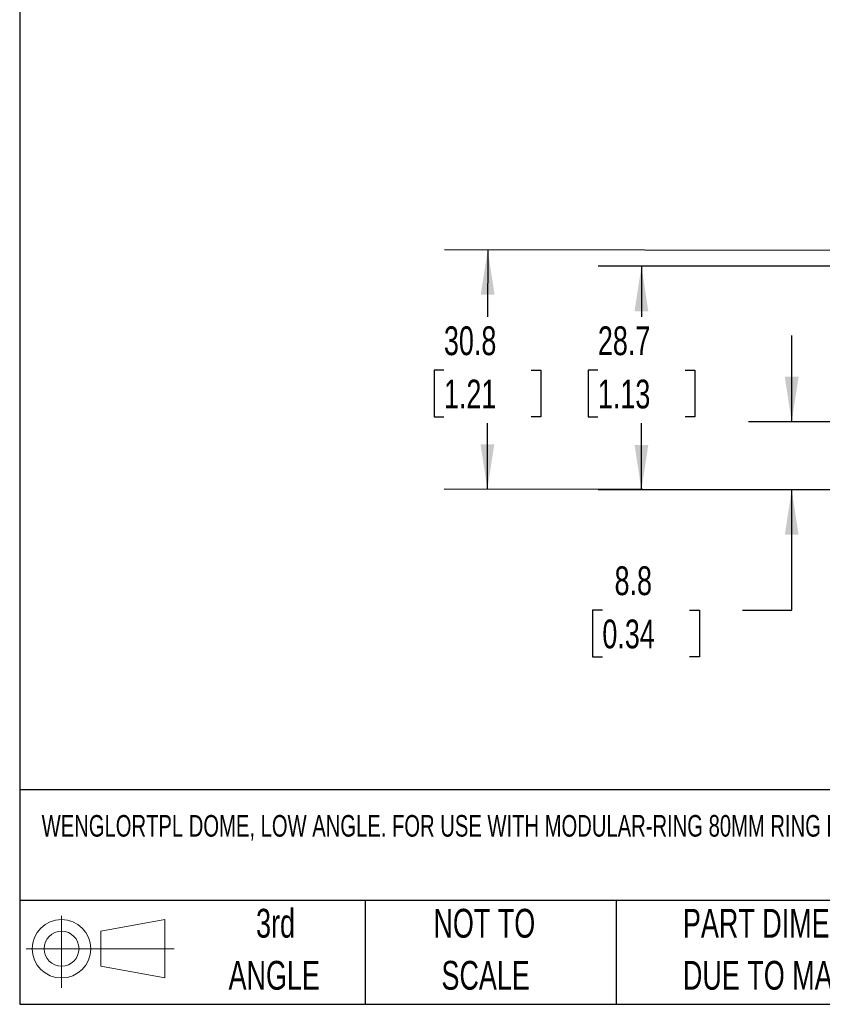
# Model space of a CAD drawing. Header units: millimetres. Extents: x 13 to 546, y 13 to 419.
# Tile 1 of 41: x 13 to 131, y 13 to 157. Entities that reach past the tile are written whole.
import ezdxf

# ---------------------------------------------------------------- set-up
doc = ezdxf.new("R2010")
doc.units = ezdxf.units.MM
doc.header["$LTSCALE"] = 2
doc.layers.add('DIMENSIONS', color=140, linetype='Continuous', lineweight=25)
doc.layers.add('TEXT', color=140, linetype='Continuous', lineweight=25)
doc.styles.add('SLDTEXTSTYLE0', font='TXT', dxfattribs={"width": 0.7})
doc.dimstyles.new('SLDDIMSTYLE0', dxfattribs={"dimtxt": 4.316016, "dimasz": 6.604, "dimexe": 0, "dimexo": 0.0625, "dimgap": 1.079004, "dimtad": 0, "dimtih": 1, "dimtoh": 1, "dimlfac": 0.875, "dimrnd": 1e-09, "dimzin": 12, "dimdsep": 46, "dimtxsty": 'SLDTEXTSTYLE0', "dimsah": 1, "dimcen": 0.09, "dimadec": 0, "dimazin": 3, "dimtfac": 1, "dimtofl": 0, "dimtmove": 0, "dimatfit": 3, "dimfxl": 0, "dimfrac": 2, "dimtolj": 1, "dimtzin": 12, "dimarcsym": 0})
doc.dimstyles.new('SLDDIMSTYLE1', dxfattribs={"dimtxt": 4.316016, "dimasz": 6.604, "dimexe": 0, "dimexo": 0.0625, "dimgap": 1.079004, "dimtad": 0, "dimtih": 1, "dimtoh": 1, "dimlfac": 0.875, "dimrnd": 1e-09, "dimzin": 12, "dimdsep": 46, "dimtxsty": 'SLDTEXTSTYLE0', "dimsah": 1, "dimcen": 0.09, "dimadec": 0, "dimazin": 3, "dimtfac": 1, "dimtmove": 0, "dimatfit": 0, "dimfxl": 0, "dimfrac": 2, "dimtolj": 1, "dimtzin": 12, "dimarcsym": 0})

# ---------------------------------------------------------------- blocks, each defined once
blk = doc.blocks.new('Block11')
at = {"color": 7, "linetype": 'Continuous', "lineweight": 18}
for p, q in [((5.18, 10.62), (5.18, 0)), ((10.96, 8.33), (20.35, 10.06)), ((20.35, 10.06), (20.35, 1.46)), ((10.96, 3.19), (10.96, 8.33)), ((0, 5.76), (21.75, 5.76)), ((10.96, 3.19), (20.35, 1.46))]:
    blk.add_line(p, q, dxfattribs=at)
for radius in [4.3, 2.57]:
    blk.add_circle((5.18, 5.76), radius, dxfattribs=at)
blk = doc.blocks.new('Block12')
at = {"color": 7, "linetype": 'Continuous'}
blk.add_blockref('Block11', (0, 0), dxfattribs=at)
blk = doc.blocks.new('SW_NOTE_0_2')
at = {"layer": 'TEXT', "color": 0, "char_height": 4.2333, "attachment_point": 1, "style": 'SLDTEXTSTYLE0'}
for s, insert in [('PART DIMENSIONS MAY DIFFER SLIGHTLY', (0, 5.46)), ("DUE TO MANUFACTURER'S VARIANCES", (0, -2.19))]:
    blk.add_mtext(s, dxfattribs=dict(at, insert=insert))
blk = doc.blocks.new('SW_NOTE_0_3')
at = {"layer": 'TEXT', "color": 0, "char_height": 4.233, "attachment_point": 2, "style": 'SLDTEXTSTYLE0'}
for s, insert in [('NOT TO', (10.52, 5.46)), ('SCALE', (10.71, -2.19))]:
    blk.add_mtext(s, dxfattribs=dict(at, insert=insert))
blk = doc.blocks.new('SW_NOTE_0_4')
at = {"layer": 'TEXT', "color": 0, "char_height": 4.233, "attachment_point": 2, "style": 'SLDTEXTSTYLE0'}
for s, insert in [('3rd', (4.63, 5.46)), ('ANGLE', (4.44, -2.19))]:
    blk.add_mtext(s, dxfattribs=dict(at, insert=insert))
blk = doc.blocks.new('_D')
at = {"layer": 'DIMENSIONS'}
for p, q in [((155.63, 123.49), (75.18, 123.61)), ((81.53, 123.61), (81.51, 113.76)), ((75.09, 105.94), (73.64, 105.94)), ((73.64, 105.94), (73.64, 99.08)), ((87.92, 105.94), (89.36, 105.94)), ((89.36, 105.94), (89.36, 99.08)), ((73.64, 99.08), (75.09, 99.08)), ((89.36, 99.08), (87.92, 99.08)), ((81.48, 88.42), (81.49, 98.11)), ((133.6, 88.34), (75.13, 88.43))]:
    blk.add_line(p, q, dxfattribs=at)
for points in [[(81.53, 123.61), (80.5, 117), (82.54, 117)], [(81.48, 88.42), (82.5, 95.02), (80.47, 95.02)]]:
    blk.add_solid(points, dxfattribs=at)
at = {"layer": 'DIMENSIONS', "char_height": 4.233, "attachment_point": 1, "style": 'SLDTEXTSTYLE0'}
for s, insert in [('30.8', (75.09, 112.36)), ('1.21', (75.09, 104.53))]:
    blk.add_mtext(s, dxfattribs=dict(at, insert=insert))
blk = doc.blocks.new('_D_1')
at = {"layer": 'DIMENSIONS'}
for p, q in [((126.23, 98.33), (126.23, 111.03)), ((174.91, 98.33), (119.88, 98.33)), ((174.91, 88.33), (119.88, 88.33)), ((126.23, 70.66), (126.23, 88.33)), ((98.39, 70.66), (96.94, 70.66)), ((96.94, 70.66), (96.94, 63.8)), ((111.21, 70.66), (112.66, 70.66)), ((112.66, 70.66), (112.66, 63.8)), ((118.99, 70.66), (126.23, 70.66)), ((96.94, 63.8), (98.39, 63.8)), ((112.66, 63.8), (111.21, 63.8))]:
    blk.add_line(p, q, dxfattribs=at)
for points in [[(126.23, 98.33), (127.25, 104.94), (125.22, 104.94)], [(126.23, 88.33), (125.22, 81.73), (127.25, 81.73)]]:
    blk.add_solid(points, dxfattribs=at)
at = {"layer": 'DIMENSIONS', "char_height": 4.233, "attachment_point": 1, "style": 'SLDTEXTSTYLE0'}
for s, insert in [('8.8', (100.18, 77.08)), ('0.34', (98.39, 69.26))]:
    blk.add_mtext(s, dxfattribs=dict(at, insert=insert))
blk = doc.blocks.new('_D_2')
at = {"layer": 'DIMENSIONS'}
for p, q in [((155.07, 121.19), (97.79, 121.19)), ((104.14, 121.19), (104.14, 113.76)), ((97.73, 105.94), (96.28, 105.94)), ((96.28, 105.94), (96.28, 99.08)), ((110.55, 105.94), (112, 105.94)), ((112, 105.94), (112, 99.08)), ((96.28, 99.08), (97.73, 99.08)), ((112, 99.08), (110.55, 99.08)), ((104.14, 88.33), (104.14, 98.11)), ((133.6, 88.33), (97.79, 88.33))]:
    blk.add_line(p, q, dxfattribs=at)
for points in [[(104.14, 121.19), (103.12, 114.59), (105.15, 114.59)], [(104.14, 88.33), (105.15, 94.94), (103.12, 94.94)]]:
    blk.add_solid(points, dxfattribs=at)
at = {"layer": 'DIMENSIONS', "char_height": 4.233, "attachment_point": 1, "style": 'SLDTEXTSTYLE0'}
for s, insert in [('28.7', (97.73, 112.36)), ('1.13', (97.73, 104.53))]:
    blk.add_mtext(s, dxfattribs=dict(at, insert=insert))

msp = doc.modelspace()

# ---------------------------------------------------------------- linework, layer by layer
at = {"layer": 'TEXT'}
for p, q in [((12.7, 419.1), (12.7, 12.7)), ((546.1, 44.252), (12.7, 44.252)), ((546.1, 27.94), (12.7, 27.94)), ((63.5, 27.94), (63.5, 12.7)), ((100.423, 27.94), (100.423, 12.7)), ((12.7, 12.7), (546.1, 12.7))]:
    msp.add_line(p, q, dxfattribs=at)

# ---------------------------------------------------------------- block references
for name, p in [('SW_NOTE_0_4', (45.695, 21.271)), ('SW_NOTE_0_3', (70.514, 21.271)), ('SW_NOTE_0_2', (110.239, 21.271)), ('Block12', (13.676, 15.108))]:
    msp.add_blockref(name, p, dxfattribs=at)

# ---------------------------------------------------------------- texts
at = {"layer": 'TEXT', "insert": (15.931, 40.524), "char_height": 3.175, "attachment_point": 1, "style": 'SLDTEXTSTYLE0'}
msp.add_mtext('WENGLORTPL DOME, LOW ANGLE. FOR USE WITH MODULAR-RING 80MM RING LIGHTS.', dxfattribs=at)

# ---------------------------------------------------------------- dimensions: what is measured, and where the dimension line sits
at = {"layer": 'DIMENSIONS'}
for base, p1, p2, angle, dimstyle, picture, middle in [((81.53, 123.605), (136.145, 88.332), (158.169, 123.487), 89.91201, 'SLDDIMSTYLE0', '_D', (81.503, 105.937)), ((104.139, 121.189), (136.142, 88.332), (157.611, 121.189), 90, 'SLDDIMSTYLE0', '_D_2', (104.139, 105.937)), ((126.233, 98.332), (177.447, 88.332), (177.447, 98.332), 90, 'SLDDIMSTYLE1', '_D_1', (126.233, 70.658))]:
    dim = msp.add_linear_dim(base=base, p1=p1, p2=p2, angle=angle, dimstyle=dimstyle, dxfattribs=at)
    dim.commit()
    dim.dimension.update_dxf_attribs({"geometry": picture, "text_midpoint": middle, "dimtype": 160})

doc.saveas('drawing.dxf')
